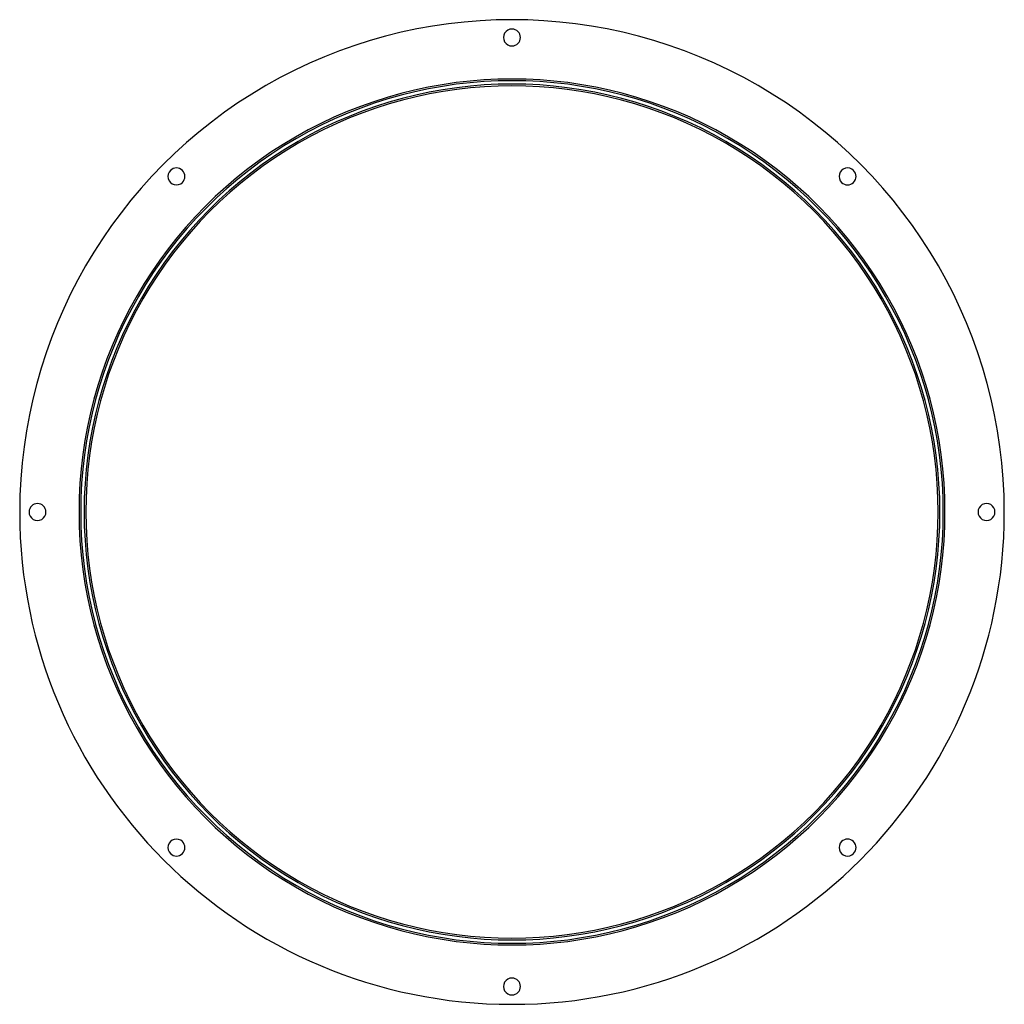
# Model space of a CAD drawing. Header units: millimetres. Extents: x -290 to 290, y -290 to 290.
import ezdxf

# ---------------------------------------------------------------- set-up
doc = ezdxf.new("R2010")
doc.units = ezdxf.units.MM
doc.layers.add('HIDDEN', color=7, linetype='Continuous')
doc.layers.add('THICK', color=7, linetype='Continuous')

msp = doc.modelspace()

# ---------------------------------------------------------------- linework, layer by layer
at = {"layer": 'HIDDEN'}
for radius, start, end in [(255.5, 0, 180.00002), (254.5, 0, 180.00002), (252.5, 0, 180.00002), (255.5, 179.99998, 0), (254.5, 179.99998, 0), (252.5, 179.99998, 0)]:
    msp.add_arc((0, 0), radius, start, end, dxfattribs=at)
at = {"layer": 'THICK'}
for centre, radius, start, end in [((0, 0), 290.5, 0, 180.00002), ((0, 280), 5, 89.99998, 270.00002), ((0, 280), 5, 270.00002, 89.99998), ((0, 0), 251.5, 0, 180.00002), ((-197.99, 197.99), 5, 134.99997, 315.00001), ((-197.99, 197.99), 5, 315.00001, 134.99997), ((197.99, 197.99), 5, 44.99999, 225.00003), ((197.99, 197.99), 5, 225.00003, 44.99999), ((0, 0), 290.5, 180.00002, 0), ((-280, 0), 5, 0, 179.99998), ((-280, 0), 5, 179.99998, 0), ((0, 0), 251.5, 179.99998, 0), ((280, 0), 5, 0, 180.00002), ((280, 0), 5, 179.99998, 0), ((-197.99, -197.99), 5, 44.99999, 225.00003), ((-197.99, -197.99), 5, 225.00003, 44.99999), ((197.99, -197.99), 5, 134.99997, 315.00001), ((197.99, -197.99), 5, 315.00001, 134.99997), ((0, -280), 5, 89.99998, 270.00002), ((0, -280), 5, 270.00002, 89.99998)]:
    msp.add_arc(centre, radius, start, end, dxfattribs=at)

doc.saveas('drawing.dxf')
